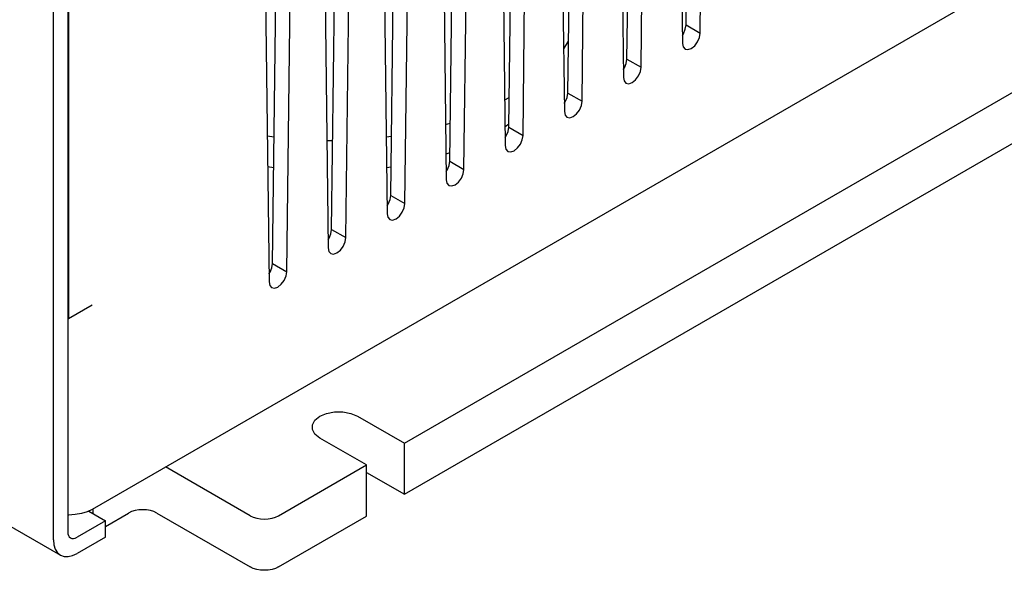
# Model space of a CAD drawing. Extents: x 0.3 to 21.7, y 0.5 to 16.5.
# Tile 11 of 15: x 14.3 to 17.2, y 9.1 to 10.8. Entities that reach past the tile are written whole.
import ezdxf

# ---------------------------------------------------------------- set-up
doc = ezdxf.new("R2010")
doc.units = 0
doc.layers.get('0').update_dxf_attribs({"linetype": 'CONTINUOUS'})

msp = doc.modelspace()

# ---------------------------------------------------------------- linework, layer by layer
at = {"color": 7, "linetype": 'CONTINUOUS'}
for p, q in [((16.2534, 10.7525), (16.271, 12.2324)), ((16.2958, 10.728), (16.3135, 12.2079)), ((16.2251, 12.1569), (16.2428, 10.6973)), ((16.0766, 10.6504), (16.0943, 12.1304)), ((16.119, 10.6259), (16.1367, 12.1059)), ((16.0483, 12.0549), (16.066, 10.5953)), ((15.8998, 10.5483), (15.9175, 12.0283)), ((15.9422, 10.5239), (15.9599, 12.0038)), ((15.8715, 11.9528), (15.8892, 10.4932)), ((15.723, 10.4463), (15.7407, 11.9263)), ((15.7655, 10.4218), (15.7831, 11.9018)), ((15.6947, 11.8508), (15.7124, 10.3912)), ((15.5463, 10.3442), (15.5639, 11.8242)), ((15.5887, 10.3198), (15.6064, 11.7997)), ((15.518, 11.7487), (15.5356, 10.2891)), ((15.3695, 10.2422), (15.3872, 11.7222)), ((15.4119, 10.2177), (15.4296, 11.6977)), ((15.3412, 11.6467), (15.3589, 10.1871)), ((15.1927, 10.1401), (15.2104, 11.6201)), ((15.2351, 10.1157), (15.2528, 11.5956)), ((15.1644, 11.5446), (15.1821, 10.085)), ((15.0159, 10.0381), (15.0336, 11.5181)), ((15.0583, 10.0136), (15.076, 11.4936)), ((14.9876, 11.4426), (15.0053, 9.983)), ((18.0639, 11.3731), (14.476, 9.3018)), ((14.4025, 11.1048), (14.4025, 9.2349)), ((14.4046, 11.106), (14.4046, 9.873)), ((14.3601, 9.2104), (14.3601, 11.0803)), ((16.2534, 10.7525), (16.2958, 10.728)), ((15.4105, 9.5), (17.4187, 10.6593)), ((16.0766, 10.6504), (16.119, 10.6259)), ((15.7108, 10.5279), (15.7241, 10.5356)), ((15.8998, 10.5483), (15.9422, 10.5239)), ((15.4105, 9.3469), (17.4187, 10.5062)), ((12.1548, 10.4496), (14.3808, 9.1646)), ((15.5336, 10.4545), (15.5476, 10.4588)), ((15.7231, 10.4552), (15.7117, 10.4477)), ((15.723, 10.4463), (15.7655, 10.4218)), ((15, 10.4201), (15.0205, 10.4172)), ((15.1782, 10.4062), (15.1893, 10.4061)), ((15.1893, 10.4061), (15.1959, 10.4062)), ((15.3561, 10.417), (15.3716, 10.4191)), ((15.5465, 10.3691), (15.5347, 10.3652)), ((15.0193, 10.3246), (15.0011, 10.3274)), ((15.3705, 10.3263), (15.3572, 10.3243)), ((15.5463, 10.3442), (15.5887, 10.3198)), ((15.3695, 10.2422), (15.4119, 10.2177)), ((15.1927, 10.1401), (15.2351, 10.1157)), ((15.0159, 10.0381), (15.0583, 10.0136)), ((14.4046, 9.873), (14.476, 9.9142)), ((14.4046, 9.873), (14.4025, 9.8742)), ((15.2705, 9.5808), (15.4105, 9.5)), ((15.2974, 9.4347), (15.1573, 9.5155)), ((15.4105, 9.3469), (15.4105, 9.5)), ((15.0338, 9.2825), (15.2974, 9.4347)), ((15.2974, 9.2816), (15.2974, 9.4347)), ((14.9489, 9.2825), (14.6958, 9.4287)), ((15.2974, 9.4122), (15.4105, 9.3469)), ((14.4051, 9.2849), (14.4025, 9.2835)), ((14.4654, 9.2965), (14.5156, 9.2675)), ((14.4787, 9.2889), (14.4787, 9.3034)), ((14.5156, 9.2508), (14.5848, 9.2907)), ((14.6696, 9.2907), (14.9489, 9.1294)), ((14.5156, 9.2675), (14.4308, 9.2186)), ((14.5156, 9.2185), (14.5156, 9.2675)), ((15.0338, 9.1294), (15.2974, 9.2816)), ((14.5156, 9.2185), (14.4308, 9.1696))]:
    msp.add_line(p, q, dxfattribs=at)
at = {"color": 7, "linetype": 'CONTINUOUS', "flags": 128}
for points in [[(16.2425, 10.7214), (16.2456, 10.7263), (16.2513, 10.7396), (16.2534, 10.7525)], [(15.8869, 10.6802), (15.8874, 10.6809), (15.9017, 10.7037)], [(16.2428, 10.6973), (16.2448, 10.6868), (16.2505, 10.6802), (16.2591, 10.6785), (16.2693, 10.682), (16.2794, 10.6902), (16.288, 10.7018), (16.2938, 10.7151), (16.2958, 10.728)], [(16.0657, 10.6194), (16.0688, 10.6243), (16.0746, 10.6375), (16.0766, 10.6504)], [(16.066, 10.5953), (16.068, 10.5847), (16.0737, 10.5781), (16.0823, 10.5765), (16.0925, 10.58), (16.1026, 10.5882), (16.1112, 10.5998), (16.117, 10.613), (16.119, 10.6259)], [(15.8889, 10.5173), (15.892, 10.5222), (15.8978, 10.5355), (15.8998, 10.5483)], [(15.8892, 10.4932), (15.8912, 10.4827), (15.897, 10.4761), (15.9056, 10.4744), (15.9157, 10.4779), (15.9259, 10.4861), (15.9345, 10.4977), (15.9402, 10.511), (15.9422, 10.5239)], [(15.7121, 10.4153), (15.7153, 10.4202), (15.721, 10.4334), (15.723, 10.4463)], [(15.7124, 10.3912), (15.7144, 10.3806), (15.7202, 10.374), (15.7288, 10.3724), (15.7389, 10.3759), (15.7491, 10.3841), (15.7577, 10.3957), (15.7634, 10.4089), (15.7655, 10.4218)], [(15.5354, 10.3132), (15.5385, 10.3181), (15.5442, 10.3314), (15.5463, 10.3442)], [(15.5356, 10.2891), (15.5377, 10.2786), (15.5434, 10.272), (15.552, 10.2703), (15.5622, 10.2738), (15.5723, 10.282), (15.5809, 10.2936), (15.5867, 10.3069), (15.5887, 10.3198)], [(15.3586, 10.2112), (15.3617, 10.2161), (15.3675, 10.2293), (15.3695, 10.2422)], [(15.3589, 10.1871), (15.3609, 10.1765), (15.3666, 10.1699), (15.3752, 10.1682), (15.3854, 10.1718), (15.3955, 10.18), (15.4041, 10.1916), (15.4099, 10.2048), (15.4119, 10.2177)], [(15.1818, 10.1091), (15.1849, 10.114), (15.1907, 10.1273), (15.1927, 10.1401)], [(15.1821, 10.085), (15.1841, 10.0745), (15.1899, 10.0679), (15.1985, 10.0662), (15.2086, 10.0697), (15.2188, 10.0779), (15.2274, 10.0895), (15.2331, 10.1028), (15.2351, 10.1157)], [(15.005, 10.0071), (15.0082, 10.012), (15.0139, 10.0252), (15.0159, 10.0381)], [(15.0053, 9.983), (15.0073, 9.9724), (15.0131, 9.9658), (15.0217, 9.9641), (15.0318, 9.9677), (15.042, 9.9759), (15.0506, 9.9875), (15.0563, 10.0007), (15.0583, 10.0136)], [(15.1573, 9.5155), (15.1426, 9.5272), (15.1349, 9.541), (15.1349, 9.5554), (15.1426, 9.5692), (15.1573, 9.5808), (15.1776, 9.5893), (15.2014, 9.5938), (15.2264, 9.5938), (15.2502, 9.5893), (15.2705, 9.5808)], [(14.476, 9.3018), (14.4609, 9.2947), (14.4436, 9.2893), (14.4248, 9.286), (14.4053, 9.2849), (14.4025, 9.285)], [(14.6696, 9.2907), (14.6605, 9.295), (14.6501, 9.2982), (14.6389, 9.3002), (14.6272, 9.3008), (14.6155, 9.3002), (14.6042, 9.2982), (14.5938, 9.295), (14.5848, 9.2907)], [(14.9489, 9.2825), (14.958, 9.2782), (14.9684, 9.275), (14.9796, 9.2731), (14.9913, 9.2724), (15.003, 9.2731), (15.0143, 9.275), (15.0247, 9.2782), (15.0338, 9.2825)], [(14.4025, 9.2349), (14.4031, 9.2288), (14.4047, 9.2236), (14.4073, 9.2195), (14.4108, 9.2166), (14.4151, 9.215), (14.42, 9.2148), (14.4253, 9.216), (14.4308, 9.2186)], [(14.3601, 9.2104), (14.3614, 9.1952), (14.3655, 9.1823), (14.372, 9.1719), (14.3808, 9.1646), (14.3915, 9.1606), (14.4037, 9.1602), (14.417, 9.1632), (14.4308, 9.1696)], [(15.0338, 9.1294), (15.0247, 9.1251), (15.0143, 9.1219), (15.003, 9.12), (14.9913, 9.1193), (14.9796, 9.12), (14.9684, 9.1219), (14.958, 9.1251), (14.9489, 9.1294)]]:
    msp.add_lwpolyline(points, dxfattribs=at)

doc.saveas('drawing.dxf')
